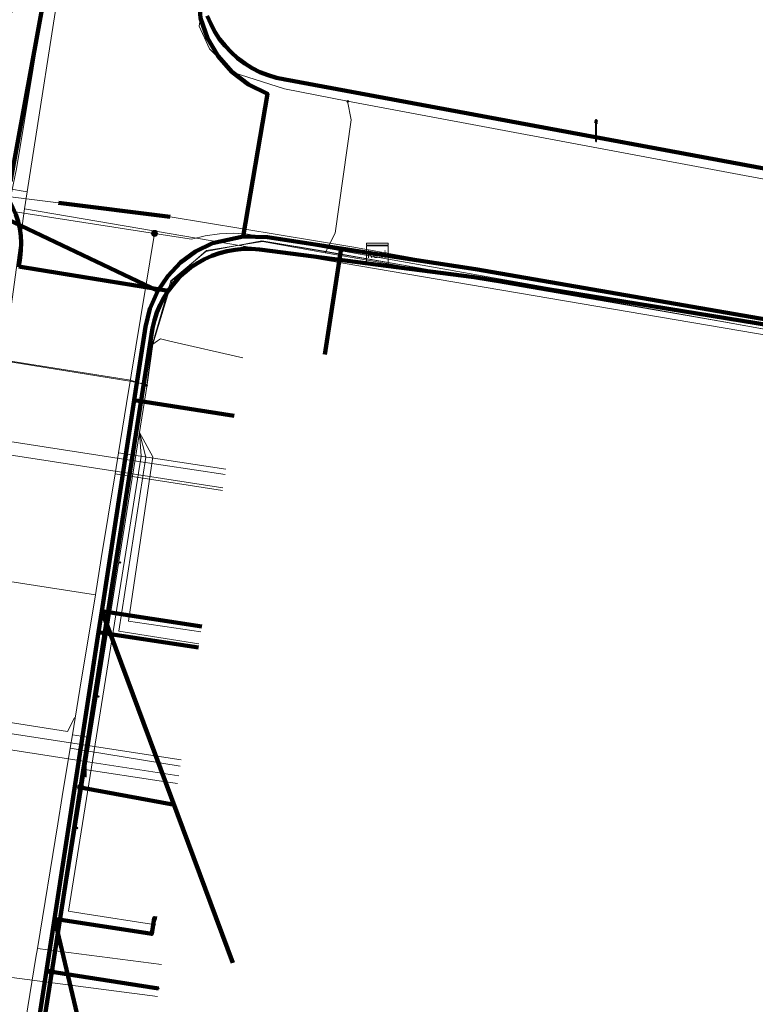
# Model space of a CAD drawing. Extents: x 152558 to 154479, y 462974 to 463683.
# Tile 134 of 256: x 153179 to 153206, y 463394 to 463431. Entities that reach past the tile are written whole.
import ezdxf
from ezdxf.enums import TextEntityAlignment as Align
from ezdxf.lldxf.tags import DXFTag

# ---------------------------------------------------------------- set-up
doc = ezdxf.new("R2010")
doc.units = 0
doc.header["$LTSCALE"] = 0.2
doc.layers.get('0').update_dxf_attribs({"linetype": 'CONTINUOUS'})
for name, color, linetype, lineweight in [('B-RO-KL-DATA_COAXIAAL_17_ZIGGO BV-G', 90, 'KL-DATA-N', 18), ('B-RO-KL-DATA_COAXIAAL_7_ZIGGO BV-G', 90, 'KL-DATA-N', 18), ('B-RO-KL-DATA_EUROFIBER NEDERLAND BV-G', 90, 'KL-DATA-N', 18), ('B-RO-KL-DATA_HULPSTUK_KPN BV-S', 90, 'CONTINUOUS', 25), ('B-RO-KL-DATA_HULPSTUK_REGGEFIBER OPERATOR BV-S', 90, 'CONTINUOUS', 25), ('B-RO-KL-DATA_HULPSTUK_ZIGGO BV-S', 90, 'CONTINUOUS', 25), ('B-RO-KL-DATA_KABELBED_KPN BV-G', 90, 'CONTINUOUS', 100), ('B-RO-KL-DATA_KABELBED_ZIGGO BV-G', 90, 'CONTINUOUS', 100), ('B-RO-KL-DATA_MANTELBUIS_PVC_KPN BV-G', 90, 'CONTINUOUS', 100), ('B-RO-KL-DATA_REGGEFIBER OPERATOR BV-G', 90, 'KL-DATA-N', 18), ('B-RO-KL-ET_LS_400 V_STEDIN NETBEHEER BV-G', 190, 'KL-LS-N', 18), ('B-RO-KL-ET_LS_GEMEENTE AMERSFOORT-S', 190, 'CONTINUOUS', 25), ('B-RO-KL-ET_LS_HULPSTUK_STEDIN NETBEHEER BV-S', 190, 'CONTINUOUS', 25), ('B-RO-KL-GAS_LD_MANTELBUIS_ASBESTCEMENT_124_STEDIN NETBEHEER BV-G', 50, 'CONTINUOUS', 100), ('B-RO-KL-GAS_LD_PE_32_0.1 BAR_STEDIN NETBEHEER BV-G', 50, 'KL-GAS-LD-N', 18), ('B-RO-KL-GAS_LD_PVC_63_0.1 BAR_STEDIN NETBEHEER BV-G', 50, 'KL-GAS-LD-N', 18), ('B-RO-KL-WATER_100_VITENS-G', 170, 'KL-WATER-N', 18)]:
    doc.layers.add(name, color=color, linetype=linetype, lineweight=lineweight)
doc.styles.add('NLCS-ISO', font='NLCS-ISO.ttf')
tags = doc.linetypes.add('KL-DATA-N', pattern='A,4,-1,[101,NLCS.SHX,S=0.5,R=0,X=0,Y=0],-1,4,-1,["D",Standard,S=1,R=0,X=-0.25,Y=-0.5],-1.5', length=12.5).pattern_tags.tags
tags[18] = DXFTag(74, 10)
tags = doc.linetypes.add('KL-GAS-LD-N', pattern='A,4,-1,[69,NLCS.SHX,S=0.5,R=0,X=0,Y=0],-1,4,-1,["L",Standard,S=1,R=0,X=0.25,Y=-0.5],-2', length=13).pattern_tags.tags
tags[18] = DXFTag(74, 10)
tags = doc.linetypes.add('KL-LS-N', pattern='A,4,-1,[103,NLCS.SHX,S=0.75,R=0,X=0,Y=0],-1,4,-1,["L",Standard,S=1,R=0,X=0,Y=-0.5],-2', length=13).pattern_tags.tags
tags[18] = DXFTag(74, 10)
doc.linetypes.add('KL-WATER-N', pattern='A,7,-0.5,[168,NLCS.SHX,S=0.75,R=0,X=0.75,Y=0],-2', length=9.5)

# ---------------------------------------------------------------- blocks, each defined once
blk = doc.blocks.new('SKL-WTB_HULP_MOF-SO')
at = {"linetype": 'ByBlock', "lineweight": 18}
h = blk.add_hatch(color=0, dxfattribs=at)
h.dxf.hatch_style = 1
h.paths.add_polyline_path([(-0.5625, 0, 1), (0.5625, 0, 1)])
at = {"color": 0, "linetype": 'ByBlock', "lineweight": 18}
blk.add_circle((0, 0), 0.5625, dxfattribs=at)
at = {"color": 0, "linetype": 'ByBlock', "lineweight": 18, "style": 'NLCS-ISO', "flags": 1}
for tag, p in [('TYPE', (1.5, 0)), ('LABEL', (1.5, -1.5)), ('OMSCHRIJVING', (1.5, -3))]:
    blk.add_attdef(tag, p, '', height=1, dxfattribs=at)
blk = doc.blocks.new('SKL-WTB_HULP_KAST-SO')
at = {"color": 0, "linetype": 'ByBlock', "lineweight": 18}
for points in [[(-2, 2), (2, 2), (2, 1.68), (-2, 1.68)], [(-2, 1.52), (2, 1.52), (2, -2), (-2, -2)]]:
    blk.add_lwpolyline(points, close=True, dxfattribs=at)
at = {"color": 0, "linetype": 'ByBlock', "lineweight": 18, "style": 'NLCS-ISO'}
blk.add_text('kast', height=1.5, dxfattribs=at).set_placement((0, 0), align=Align.MIDDLE_CENTER)
at = {"color": 0, "linetype": 'ByBlock', "lineweight": 18, "style": 'NLCS-ISO', "flags": 1}
for tag, p in [('TYPE', (2.5, 0)), ('LABEL', (2.5, -1.5)), ('OMSCHRIJVING', (2.5, -3))]:
    blk.add_attdef(tag, p, '', height=1, dxfattribs=at)
blk = doc.blocks.new('SKL-WTB_HULP_OVERIG-SO')
at = {"color": 0, "linetype": 'ByBlock', "lineweight": 18}
for points in [[(-0.14, 0.14), (0.14, -0.14)], [(0.14, 0.14), (-0.14, -0.14)]]:
    blk.add_lwpolyline(points, dxfattribs=at)
at = {"color": 0, "linetype": 'ByBlock', "lineweight": 18, "style": 'NLCS-ISO', "flags": 1}
for tag, p in [('TYPE', (1.5, 0)), ('LABEL', (1.5, -1.5)), ('OMSCHRIJVING', (1.5, -3))]:
    blk.add_attdef(tag, p, '', height=1, dxfattribs=at)
blk = doc.blocks.new('SKL-ET_LS_MAST-SO')
for p, q in [((-0.05, 2.07), (0.05, 2.07)), ((-0.05, -2), (0.05, -2))]:
    blk.add_line(p, q)
for points in [[(-0.18, 1.76), (-0.22, 1.76), (-0.22, 1.84), (-0.18, 1.84), (-0.18, 1.79)], [(-0.05, -2), (-0.05, 2.07)], [(0.05, -2), (0.05, 2.07)], [(0.18, 1.92), (0.05, 1.92)], [(0.18, 1.89), (0.05, 1.89)], [(0.18, 1.89), (0.22, 1.89), (0.22, 1.97), (0.18, 1.97), (0.18, 1.92)], [(-0.18, 1.49), (-0.22, 1.49), (-0.22, 1.57), (-0.18, 1.57), (-0.18, 1.52)], [(-0.18, 1.79), (-0.05, 1.79)], [(-0.18, 1.76), (-0.05, 1.76)], [(-0.18, 1.52), (-0.05, 1.52)], [(-0.18, 1.49), (-0.05, 1.49)], [(0.18, 1.66), (0.05, 1.66)], [(0.18, 1.63), (0.05, 1.63)], [(0.18, 1.39), (0.05, 1.39)], [(0.18, 1.36), (0.05, 1.36)], [(0.18, 1.63), (0.22, 1.63), (0.22, 1.71), (0.18, 1.71), (0.18, 1.66)], [(0.18, 1.36), (0.22, 1.36), (0.22, 1.44), (0.18, 1.44), (0.18, 1.39)]]:
    blk.add_lwpolyline(points)

msp = doc.modelspace()

# ---------------------------------------------------------------- linework, layer by layer
at = {"layer": 'B-RO-KL-DATA_COAXIAAL_17_ZIGGO BV-G', "flags": 128}
for points in [[(153089.958, 463458.019), (153096.289, 463469.247), (153096.659, 463469.017), (153100.889, 463466.387), (153104.67, 463464.036), (153109.622, 463460.958), (153113.403, 463458.607), (153118.336, 463455.54), (153119.389, 463455.086), (153132.204, 463449.962), (153130.831, 463442.892), (153130.81, 463442.686), (153130.69, 463442.07), (153130.716, 463440.956), (153131.788, 463438.936), (153132.739, 463438.679), (153132.778, 463438.652), (153133.425, 463438.357), (153134.113, 463438.181), (153141.648, 463436.951), (153142.759, 463436.769), (153145.035, 463436.397), (153157.733, 463434.324), (153172.215, 463431.979), (153176.695, 463431.253), (153177.22, 463431.213), (153177.745, 463431.267), (153178.252, 463431.413), (153178.726, 463431.645), (153179.151, 463431.957), (153179.516, 463432.338), (153179.808, 463432.778), (153179.833, 463432.836), (153185.221, 463432.285), (153185.202, 463431.968), (153185.309, 463431.195), (153185.565, 463430.457), (153185.96, 463429.782), (153186.477, 463429.198), (153187.099, 463428.725), (153187.801, 463428.382), (153186.889, 463423.137), (153186.898, 463423.053), (153187.113, 463423.077), (153187.81, 463423.032), (153190.551, 463422.611), (153191.903, 463422.403), (153195.561, 463421.841), (153209.51, 463419.425), (153213.934, 463418.659), (153216.558, 463418.204), (153224.331, 463416.858), (153227.602, 463416.292), (153234.203, 463415.148), (153235.044, 463414.924), (153235.835, 463414.558), (153236.522, 463414.08), (153236.551, 463414.06), (153237.169, 463413.446), (153237.671, 463412.734), (153237.983, 463412.071), (153238.042, 463411.945), (153238.27, 463411.104), (153238.348, 463410.235), (153238.275, 463409.367), (153237.622, 463405.593)], [(153145.035, 463436.397), (153157.733, 463434.324), (153172.215, 463431.979), (153176.695, 463431.253), (153177.22, 463431.213), (153177.745, 463431.267), (153178.252, 463431.413), (153178.726, 463431.645), (153179.151, 463431.957), (153179.516, 463432.338), (153179.808, 463432.778), (153179.833, 463432.836), (153185.221, 463432.285), (153185.202, 463431.968), (153185.309, 463431.195), (153185.565, 463430.457), (153185.96, 463429.782), (153186.477, 463429.198), (153187.099, 463428.725), (153187.801, 463428.382), (153186.889, 463423.137), (153186.898, 463423.053), (153187.113, 463423.077), (153187.81, 463423.032), (153190.551, 463422.611), (153191.903, 463422.403)]]:
    msp.add_lwpolyline(points, dxfattribs=at)
at = {"layer": 'B-RO-KL-DATA_COAXIAAL_7_ZIGGO BV-G', "flags": 128}
for points in [[(153199.056, 463480.209), (153199.566, 463483.469), (153197.293, 463483.824), (153196.598, 463483.872), (153195.904, 463483.798), (153195.234, 463483.604), (153194.608, 463483.298), (153194.045, 463482.887), (153193.561, 463482.384), (153193.173, 463481.806), (153192.89, 463481.168), (153192.819, 463480.881), (153192.723, 463480.492), (153192.055, 463476.223), (153191.202, 463470.772), (153191.078, 463469.982), (153189.51, 463459.966), (153189.386, 463459.176), (153187.848, 463449.357), (153187.663, 463448.171), (153186.141, 463438.452), (153186.002, 463437.563), (153185.248, 463432.75), (153185.221, 463432.285), (153185.202, 463431.968), (153185.309, 463431.195), (153185.565, 463430.457), (153185.96, 463429.782), (153186.477, 463429.198), (153187.099, 463428.725), (153187.801, 463428.382), (153186.889, 463423.137), (153186.898, 463423.053), (153187.113, 463423.077), (153187.81, 463423.032), (153190.551, 463422.611), (153191.903, 463422.403)], [(153191.903, 463422.403), (153190.551, 463422.611), (153187.81, 463423.032), (153187.113, 463423.077), (153186.898, 463423.053), (153186.889, 463423.137), (153187.801, 463428.382), (153187.099, 463428.725), (153186.477, 463429.198), (153185.96, 463429.782), (153185.565, 463430.457), (153185.309, 463431.195), (153185.202, 463431.968), (153185.221, 463432.285), (153185.248, 463432.75), (153186.002, 463437.563), (153186.141, 463438.452), (153187.663, 463448.171), (153187.848, 463449.357), (153189.386, 463459.176), (153189.51, 463459.966), (153191.078, 463469.982), (153191.202, 463470.772), (153194.956, 463470.184)], [(153191.903, 463422.403), (153190.551, 463422.611), (153187.81, 463423.032), (153187.113, 463423.077), (153186.898, 463423.053), (153186.889, 463423.137), (153187.801, 463428.382), (153187.099, 463428.725), (153186.477, 463429.198), (153185.96, 463429.782), (153185.565, 463430.457), (153185.309, 463431.195), (153185.202, 463431.968), (153185.221, 463432.285), (153185.248, 463432.75), (153186.002, 463437.563), (153186.141, 463438.452), (153187.663, 463448.171), (153187.848, 463449.357), (153189.386, 463459.176), (153189.51, 463459.966), (153191.078, 463469.982), (153194.832, 463469.394)], [(153191.903, 463422.403), (153190.551, 463422.611), (153187.81, 463423.032), (153187.113, 463423.077), (153186.898, 463423.053), (153186.889, 463423.137), (153187.801, 463428.382), (153187.099, 463428.725), (153186.477, 463429.198), (153185.96, 463429.782), (153185.565, 463430.457), (153185.309, 463431.195), (153185.202, 463431.968), (153185.221, 463432.285), (153179.833, 463432.836), (153180.019, 463433.261), (153180.141, 463433.775), (153180.957, 463439.302), (153181.059, 463439.995), (153181.932, 463445.91), (153182.761, 463451.529), (153184.083, 463460.489), (153180.719, 463460.985)], [(153191.903, 463422.403), (153190.551, 463422.611), (153187.81, 463423.032), (153187.113, 463423.077), (153186.898, 463423.053), (153186.889, 463423.137), (153187.801, 463428.382), (153187.099, 463428.725), (153186.477, 463429.198), (153185.96, 463429.782), (153185.565, 463430.457), (153185.309, 463431.195), (153185.202, 463431.968), (153185.221, 463432.285), (153185.248, 463432.75), (153186.002, 463437.563), (153186.141, 463438.452), (153187.663, 463448.171), (153187.848, 463449.357), (153189.386, 463459.176), (153189.51, 463459.966), (153193.268, 463459.377)], [(153191.903, 463422.403), (153190.551, 463422.611), (153187.81, 463423.032), (153187.113, 463423.077), (153186.898, 463423.053), (153186.889, 463423.137), (153187.801, 463428.382), (153187.099, 463428.725), (153186.477, 463429.198), (153185.96, 463429.782), (153185.565, 463430.457), (153185.309, 463431.195), (153185.202, 463431.968), (153185.221, 463432.285), (153185.248, 463432.75), (153186.002, 463437.563), (153186.141, 463438.452), (153187.663, 463448.171), (153187.848, 463449.357), (153189.386, 463459.176), (153193.14, 463458.588)], [(153191.903, 463422.403), (153190.551, 463422.611), (153187.81, 463423.032), (153187.113, 463423.077), (153186.898, 463423.053), (153186.889, 463423.137), (153187.801, 463428.382), (153187.099, 463428.725), (153186.477, 463429.198), (153185.96, 463429.782), (153185.565, 463430.457), (153185.309, 463431.195), (153185.202, 463431.968), (153185.221, 463432.285), (153179.833, 463432.836), (153180.019, 463433.261), (153180.141, 463433.775), (153180.957, 463439.302), (153181.059, 463439.995), (153181.932, 463445.91), (153182.761, 463451.529), (153179.397, 463452.025)], [(153191.903, 463422.403), (153190.551, 463422.611), (153187.81, 463423.032), (153187.113, 463423.077), (153186.898, 463423.053), (153186.889, 463423.137), (153187.801, 463428.382), (153187.099, 463428.725), (153186.477, 463429.198), (153185.96, 463429.782), (153185.565, 463430.457), (153185.309, 463431.195), (153185.202, 463431.968), (153185.221, 463432.285), (153185.248, 463432.75), (153186.002, 463437.563), (153186.141, 463438.452), (153187.663, 463448.171), (153187.848, 463449.357), (153191.607, 463448.768)], [(153191.903, 463422.403), (153190.551, 463422.611), (153187.81, 463423.032), (153187.113, 463423.077), (153186.898, 463423.053), (153186.889, 463423.137), (153187.801, 463428.382), (153187.099, 463428.725), (153186.477, 463429.198), (153185.96, 463429.782), (153185.565, 463430.457), (153185.309, 463431.195), (153185.202, 463431.968), (153185.221, 463432.285), (153185.248, 463432.75), (153186.002, 463437.563), (153186.141, 463438.452), (153187.663, 463448.171), (153191.421, 463447.582)], [(153191.903, 463422.403), (153190.551, 463422.611), (153187.81, 463423.032), (153187.113, 463423.077), (153186.898, 463423.053), (153186.889, 463423.137), (153187.801, 463428.382), (153187.099, 463428.725), (153186.477, 463429.198), (153185.96, 463429.782), (153185.565, 463430.457), (153185.309, 463431.195), (153185.202, 463431.968), (153185.221, 463432.285), (153179.833, 463432.836), (153180.019, 463433.261), (153180.141, 463433.775), (153180.957, 463439.302), (153181.059, 463439.995), (153181.932, 463445.91), (153178.568, 463446.406)], [(153191.903, 463422.403), (153190.551, 463422.611), (153187.81, 463423.032), (153187.113, 463423.077), (153186.898, 463423.053), (153186.889, 463423.137), (153187.801, 463428.382), (153187.099, 463428.725), (153186.477, 463429.198), (153185.96, 463429.782), (153185.565, 463430.457), (153185.309, 463431.195), (153185.202, 463431.968), (153185.221, 463432.285), (153179.833, 463432.836), (153180.019, 463433.261), (153180.141, 463433.775), (153180.957, 463439.302), (153181.059, 463439.995), (153181.932, 463445.91), (153178.568, 463446.406)], [(153158.374, 463382.175), (153121.109, 463388.786), (153122.3, 463394.74), (153123.3, 463399.74), (153124.094, 463403.712), (153124.26, 463404.547), (153127.245, 463419.547), (153129.345, 463430.124), (153129.464, 463430.724), (153130.905, 463433.533), (153131.461, 463436.699), (153131.723, 463438.189), (153131.788, 463438.936), (153132.739, 463438.679), (153132.778, 463438.652), (153133.425, 463438.357), (153134.113, 463438.181), (153141.648, 463436.951), (153142.759, 463436.769), (153145.035, 463436.397), (153157.733, 463434.324), (153172.215, 463431.979), (153176.695, 463431.253), (153177.22, 463431.213), (153177.745, 463431.267), (153178.252, 463431.413), (153178.726, 463431.645), (153179.151, 463431.957), (153179.516, 463432.338), (153179.808, 463432.778), (153179.833, 463432.836), (153185.221, 463432.285), (153185.202, 463431.968), (153185.309, 463431.195), (153185.565, 463430.457), (153185.96, 463429.782), (153186.477, 463429.198), (153187.099, 463428.725), (153187.801, 463428.382), (153186.889, 463423.137), (153186.898, 463423.053), (153187.113, 463423.077), (153187.81, 463423.032), (153190.551, 463422.611), (153191.903, 463422.403)], [(153191.903, 463422.403), (153190.551, 463422.611), (153187.81, 463423.032), (153187.113, 463423.077), (153186.898, 463423.053), (153186.889, 463423.137), (153187.801, 463428.382), (153187.099, 463428.725), (153186.477, 463429.198), (153185.96, 463429.782), (153185.565, 463430.457), (153185.309, 463431.195), (153185.202, 463431.968), (153185.221, 463432.285), (153185.248, 463432.75), (153186.002, 463437.563), (153186.141, 463438.452), (153189.895, 463437.864)], [(153191.903, 463422.403), (153190.551, 463422.611), (153187.81, 463423.032), (153187.113, 463423.077), (153186.898, 463423.053), (153186.889, 463423.137), (153187.801, 463428.382), (153187.099, 463428.725), (153186.477, 463429.198), (153185.96, 463429.782), (153185.565, 463430.457), (153185.309, 463431.195), (153185.202, 463431.968), (153185.221, 463432.285), (153185.248, 463432.75), (153186.002, 463437.563), (153189.76, 463436.974)], [(153191.903, 463422.403), (153190.551, 463422.611), (153187.81, 463423.032), (153187.113, 463423.077), (153186.898, 463423.053), (153186.889, 463423.137), (153187.801, 463428.382), (153187.099, 463428.725), (153186.477, 463429.198), (153185.96, 463429.782), (153185.565, 463430.457), (153185.309, 463431.195), (153185.202, 463431.968), (153185.221, 463432.285), (153179.833, 463432.836), (153179.808, 463432.778), (153179.516, 463432.338), (153179.151, 463431.957), (153178.726, 463431.645), (153178.252, 463431.413), (153177.745, 463431.267), (153177.22, 463431.213), (153176.695, 463431.253), (153172.215, 463431.979), (153172.719, 463435.088)], [(153191.903, 463422.403), (153190.551, 463422.611), (153187.81, 463423.032), (153187.113, 463423.077), (153186.898, 463423.053), (153186.889, 463423.137), (153187.801, 463428.382), (153187.099, 463428.725), (153186.477, 463429.198), (153185.96, 463429.782), (153185.565, 463430.457), (153185.309, 463431.195), (153185.202, 463431.968), (153185.221, 463432.285), (153179.833, 463432.836), (153179.808, 463432.778), (153179.516, 463432.338), (153179.151, 463431.957), (153178.726, 463431.645), (153178.252, 463431.413), (153177.745, 463431.267), (153177.22, 463431.213), (153176.695, 463431.253), (153172.215, 463431.979), (153172.719, 463435.088)], [(153191.903, 463422.403), (153190.551, 463422.611), (153187.81, 463423.032), (153187.113, 463423.077), (153186.898, 463423.053), (153186.42, 463423), (153185.751, 463422.805), (153185.125, 463422.496), (153184.563, 463422.084), (153184.081, 463421.58), (153183.713, 463421.028), (153178.086, 463423.698), (153177.353, 463418.988), (153176.677, 463414.646), (153175.449, 463406.746), (153175.034, 463404.078), (153174.174, 463398.551), (153172.685, 463388.977), (153169.518, 463389.47)], [(153191.903, 463422.403), (153190.551, 463422.611), (153187.81, 463423.032), (153187.113, 463423.077), (153186.898, 463423.053), (153186.42, 463423), (153185.751, 463422.805), (153185.125, 463422.496), (153184.563, 463422.084), (153184.081, 463421.58), (153183.713, 463421.028), (153178.086, 463423.698), (153177.353, 463418.988), (153176.677, 463414.646), (153175.449, 463406.746), (153175.034, 463404.078), (153174.174, 463398.551), (153171.012, 463399.043)], [(153191.903, 463422.403), (153190.551, 463422.611), (153187.81, 463423.032), (153187.113, 463423.077), (153186.898, 463423.053), (153186.42, 463423), (153185.751, 463422.805), (153185.125, 463422.496), (153184.563, 463422.084), (153184.081, 463421.58), (153183.713, 463421.028), (153178.086, 463423.698), (153177.353, 463418.988), (153176.677, 463414.646), (153175.449, 463406.746), (153175.034, 463404.078), (153171.867, 463404.571)], [(153191.903, 463422.403), (153190.551, 463422.611), (153187.81, 463423.032), (153187.113, 463423.077), (153186.898, 463423.053), (153186.42, 463423), (153185.751, 463422.805), (153185.125, 463422.496), (153184.563, 463422.084), (153184.081, 463421.58), (153183.713, 463421.028), (153178.086, 463423.698), (153177.353, 463418.988), (153176.677, 463414.646), (153175.449, 463406.746), (153172.282, 463407.239)], [(153191.903, 463422.403), (153190.551, 463422.611), (153187.81, 463423.032), (153187.113, 463423.077), (153186.898, 463423.053), (153186.42, 463423), (153185.751, 463422.805), (153185.125, 463422.496), (153184.563, 463422.084), (153184.081, 463421.58), (153183.713, 463421.028), (153178.086, 463423.698), (153177.353, 463418.988), (153176.677, 463414.646), (153173.515, 463415.138)], [(153191.903, 463422.403), (153190.551, 463422.611), (153187.81, 463423.032), (153187.113, 463423.077), (153186.898, 463423.053), (153186.42, 463423), (153185.751, 463422.805), (153185.125, 463422.496), (153184.563, 463422.084), (153184.081, 463421.58), (153183.713, 463421.028), (153178.086, 463423.698), (153177.353, 463418.988), (153174.591, 463419.418)], [(153191.903, 463422.403), (153190.551, 463422.611), (153187.81, 463423.032), (153187.113, 463423.077), (153186.898, 463423.053), (153186.42, 463423), (153185.751, 463422.805), (153185.125, 463422.496), (153184.563, 463422.084), (153184.081, 463421.58), (153183.713, 463421.028), (153183.694, 463421), (153183.413, 463420.362), (153183.248, 463419.685), (153182.828, 463416.948), (153181.621, 463409.091), (153181.5, 463408.3), (153179.858, 463397.606), (153179.178, 463393.18), (153179.072, 463392.488), (153177.813, 463384.294), (153177.802, 463384.221), (153172.079, 463385.084), (153168.915, 463385.561)], [(153191.903, 463422.403), (153190.551, 463422.611), (153187.81, 463423.032), (153187.113, 463423.077), (153186.898, 463423.053), (153186.42, 463423), (153185.751, 463422.805), (153185.125, 463422.496), (153184.563, 463422.084), (153184.081, 463421.58), (153183.713, 463421.028), (153183.694, 463421), (153183.413, 463420.362), (153183.248, 463419.685), (153182.828, 463416.948), (153181.621, 463409.091), (153181.5, 463408.3), (153179.858, 463397.606), (153179.178, 463393.18), (153179.072, 463392.488), (153177.813, 463384.294), (153177.802, 463384.221), (153177.783, 463384.095), (153181.822, 463383.431)], [(153191.903, 463422.403), (153190.551, 463422.611), (153187.81, 463423.032), (153187.113, 463423.077), (153186.898, 463423.053), (153186.42, 463423), (153185.751, 463422.805), (153185.125, 463422.496), (153184.563, 463422.084), (153184.081, 463421.58), (153183.713, 463421.028), (153183.694, 463421), (153183.413, 463420.362), (153183.248, 463419.685), (153182.828, 463416.948), (153181.621, 463409.091), (153181.5, 463408.3), (153179.858, 463397.606), (153179.178, 463393.18), (153179.072, 463392.488), (153177.813, 463384.294), (153177.802, 463384.221), (153177.783, 463384.095), (153181.822, 463383.431)], [(153191.903, 463422.403), (153190.551, 463422.611), (153187.81, 463423.032), (153187.113, 463423.077), (153186.898, 463423.053), (153186.42, 463423), (153185.751, 463422.805), (153185.125, 463422.496), (153184.563, 463422.084), (153184.081, 463421.58), (153183.713, 463421.028), (153183.694, 463421), (153183.413, 463420.362), (153183.248, 463419.685), (153182.828, 463416.948), (153181.621, 463409.091), (153181.5, 463408.3), (153179.858, 463397.606), (153180.982, 463392.883), (153181.158, 463392.146), (153182.441, 463386.754)], [(153191.903, 463422.403), (153190.551, 463422.611), (153187.81, 463423.032), (153187.113, 463423.077), (153186.898, 463423.053), (153186.42, 463423), (153185.751, 463422.805), (153185.125, 463422.496), (153184.563, 463422.084), (153184.081, 463421.58), (153183.713, 463421.028), (153183.694, 463421), (153183.413, 463420.362), (153183.248, 463419.685), (153182.828, 463416.948), (153181.621, 463409.091), (153181.5, 463408.3), (153179.858, 463397.606), (153180.982, 463392.883), (153181.158, 463392.146), (153182.501, 463391.925)], [(153183.68, 463397.627), (153183.58, 463397.642), (153183.489, 463397.048), (153179.858, 463397.606), (153181.5, 463408.3), (153181.621, 463409.091), (153182.828, 463416.948), (153183.248, 463419.685), (153183.413, 463420.362), (153183.694, 463421), (153183.713, 463421.028), (153184.081, 463421.58), (153184.563, 463422.084), (153185.125, 463422.496), (153185.751, 463422.805), (153186.42, 463423), (153186.898, 463423.053), (153187.113, 463423.077), (153187.81, 463423.032), (153190.551, 463422.611), (153191.903, 463422.403)], [(153191.903, 463422.403), (153190.551, 463422.611), (153187.81, 463423.032), (153187.113, 463423.077), (153186.898, 463423.053), (153186.42, 463423), (153185.751, 463422.805), (153185.125, 463422.496), (153184.563, 463422.084), (153184.081, 463421.58), (153183.713, 463421.028), (153183.694, 463421), (153183.413, 463420.362), (153183.248, 463419.685), (153182.828, 463416.948), (153181.621, 463409.091), (153181.942, 463408.232), (153186.517, 463395.973)], [(153191.903, 463422.403), (153190.551, 463422.611), (153187.81, 463423.032), (153187.113, 463423.077), (153186.898, 463423.053), (153186.42, 463423), (153185.751, 463422.805), (153185.125, 463422.496), (153184.563, 463422.084), (153184.081, 463421.58), (153183.713, 463421.028), (153183.694, 463421), (153183.413, 463420.362), (153183.248, 463419.685), (153182.828, 463416.948), (153181.621, 463409.091), (153181.942, 463408.232), (153185.231, 463407.727)], [(153191.903, 463422.403), (153190.551, 463422.611), (153187.81, 463423.032), (153187.113, 463423.077), (153186.898, 463423.053), (153186.42, 463423), (153185.751, 463422.805), (153185.125, 463422.496), (153184.563, 463422.084), (153184.081, 463421.58), (153183.713, 463421.028), (153183.694, 463421), (153183.413, 463420.362), (153183.248, 463419.685), (153182.828, 463416.948), (153181.621, 463409.091), (153185.357, 463408.517)], [(153191.903, 463422.403), (153190.551, 463422.611), (153187.81, 463423.032), (153187.113, 463423.077), (153186.898, 463423.053), (153186.42, 463423), (153185.751, 463422.805), (153185.125, 463422.496), (153184.563, 463422.084), (153184.081, 463421.58), (153183.713, 463421.028), (153183.694, 463421), (153183.413, 463420.362), (153183.248, 463419.685), (153182.828, 463416.948), (153186.559, 463416.375)]]:
    msp.add_lwpolyline(points, dxfattribs=at)
at = {"layer": 'B-RO-KL-DATA_EUROFIBER NEDERLAND BV-G', "flags": 128}
for points in [[(153121.5, 463384.9), (153120.6, 463386.5), (153123.3, 463399.8), (153129.3, 463429.9), (153130.1, 463431.2), (153131, 463431.7), (153133.1, 463432.5), (153135.4, 463432.2), (153155.7, 463428.9), (153175.9, 463425.6), (153177.3, 463424.9), (153178, 463423.9), (153178.2, 463422.1), (153177.7, 463418.5), (153178.3, 463418.4), (153182.7, 463417.7), (153183.3, 463417.5), (153183.5, 463419), (153184.2, 463421.4), (153185.5, 463422.5), (153187.6, 463422.9), (153192.8, 463422), (153197.8, 463421.1), (153204.7, 463419.9), (153226.2, 463416), (153236.1, 463414.1), (153237.6, 463412.5), (153238.2, 463410.6), (153238.2, 463409.9), (153238.1, 463408.2), (153238.2, 463407.9), (153238.9, 463407.8), (153243.4, 463406.9), (153243.9, 463406.9), (153244.2, 463408.4), (153245.3, 463410.7), (153248.2, 463412.3), (153249.7, 463412.2), (153268.1, 463409), (153284.8, 463406.1), (153295.5, 463404.3), (153297.5, 463402.9), (153299.2, 463402.5), (153304.9, 463401.2), (153305.2, 463401.2), (153307.1, 463400.8), (153310.9, 463400.6), (153333.1, 463396.6), (153341.8, 463395.1), (153343.9, 463394.2), (153344.3, 463393.8), (153346.4, 463391.9), (153346.5, 463391.6), (153349.1, 463391.3), (153354.7, 463390.6), (153357.3, 463390.9), (153359.8, 463391.2), (153362.3, 463391.5), (153367.5, 463390.5), (153368.5, 463390.7), (153368.7, 463392.2), (153370.7, 463404.7), (153372.4, 463415.4), (153372.9, 463418.7), (153373.1, 463419.6), (153374.2, 463420), (153375.2, 463420.4), (153397.3, 463416.9), (153413.7, 463413.9), (153413.8, 463413.2), (153413.4, 463410.6), (153413.5, 463409.8), (153415.2, 463409.4), (153420.9, 463408.3), (153422.9, 463407.9), (153424.9, 463407.4), (153425.2, 463408), (153426.4, 463412), (153427.3, 463412.7), (153427.9, 463413.6), (153428.6, 463418.2), (153428.6, 463418.5), (153459.6, 463411.9), (153464.6, 463411), (153467, 463411.5), (153467.5, 463411.4), (153468.3, 463410.8)], [(153121.5, 463384.9), (153120.6, 463386.5), (153123.3, 463399.8), (153129.3, 463429.9), (153130.1, 463431.2), (153131, 463431.7), (153133.1, 463432.5), (153135.4, 463432.2), (153155.7, 463428.9), (153175.9, 463425.6), (153177.3, 463424.9), (153178, 463423.9), (153178.2, 463422.1), (153177.7, 463418.5), (153178.3, 463418.4), (153182.7, 463417.7), (153183.3, 463417.5), (153183.5, 463419), (153184.2, 463421.4), (153185.5, 463422.5), (153187.6, 463422.9), (153192.8, 463422), (153197.8, 463421.1), (153204.7, 463419.9), (153226.2, 463416), (153236.1, 463414.1), (153237.6, 463412.5), (153238.2, 463410.6), (153238.2, 463409.9), (153238.1, 463408.2), (153238.2, 463407.9), (153238.9, 463407.8), (153243.4, 463406.9), (153243.9, 463406.9), (153244.2, 463408.4), (153245.3, 463410.7), (153248.2, 463412.3), (153249.7, 463412.2), (153268.1, 463409), (153284.8, 463406.1), (153295.5, 463404.3), (153297.5, 463402.9), (153299.2, 463402.5), (153304.9, 463401.2), (153305.2, 463401.2), (153307.1, 463400.8), (153310.9, 463400.6), (153333.1, 463396.6), (153341.8, 463395.1), (153343.9, 463394.2), (153344.3, 463393.8), (153346.4, 463391.9), (153346.5, 463391.6), (153349.1, 463391.3), (153354.7, 463390.6), (153357.3, 463390.9), (153359.8, 463391.2), (153362.3, 463391.5), (153367.5, 463390.5), (153368.5, 463390.7), (153368.7, 463392.2), (153370.7, 463404.7), (153372.4, 463415.4), (153372.9, 463418.7), (153373.1, 463419.6), (153374.2, 463420), (153375.2, 463420.4), (153397.3, 463416.9), (153413.7, 463413.9), (153413.8, 463413.2), (153413.4, 463410.6), (153413.5, 463409.8), (153415.2, 463409.4), (153420.9, 463408.3), (153422.9, 463407.9), (153424.9, 463407.4), (153425.2, 463408), (153426.4, 463412), (153427.3, 463412.7), (153427.9, 463413.6), (153428.6, 463418.2), (153428.6, 463418.5), (153454.5, 463412.9), (153454.6, 463412.9), (153464.6, 463411), (153467, 463411.5), (153467.5, 463411.4), (153468.28, 463410.709)]]:
    msp.add_lwpolyline(points, dxfattribs=at)
at = {"layer": 'B-RO-KL-DATA_KABELBED_KPN BV-G', "flags": 128}
for points in [[(153185.558, 463431.284), (153185.687, 463430.983), (153185.842, 463430.695), (153186.021, 463430.421), (153186.224, 463430.164), (153186.448, 463429.925), (153186.692, 463429.707), (153186.955, 463429.511), (153187.233, 463429.338), (153187.525, 463429.19), (153187.829, 463429.069), (153188.143, 463428.974), (153188.463, 463428.907), (153208.813, 463425.129)], [(153143.552, 463431.031), (153175.995, 463425.842), (153176.261, 463425.787), (153176.521, 463425.71), (153176.774, 463425.61), (153177.017, 463425.488), (153177.248, 463425.346), (153177.466, 463425.184), (153177.669, 463425.003), (153177.856, 463424.806), (153178.025, 463424.593), (153178.174, 463424.366), (153178.304, 463424.128), (153178.411, 463423.878), (153178.497, 463423.62), (153178.56, 463423.356), (153178.6, 463423.087), (153178.616, 463422.816), (153178.608, 463422.545), (153178.577, 463422.275), (153178.522, 463421.932), (153178.522, 463421.931)], [(153184.098, 463421.031), (153184.28, 463421.272), (153184.482, 463421.498), (153184.701, 463421.706), (153184.937, 463421.895), (153185.189, 463422.063), (153185.453, 463422.21), (153185.729, 463422.335), (153186.014, 463422.436), (153186.306, 463422.512), (153186.604, 463422.565), (153186.905, 463422.592), (153187.207, 463422.594), (153187.509, 463422.571), (153195.515, 463421.544), (153231.553, 463415.676)], [(153178.522, 463421.932), (153178.522, 463421.932), (153180.875, 463421.552), (153184.098, 463421.031)], [(153183.342, 463421.153), (153178.59, 463421.92)], [(153178.802, 463389.55), (153179.756, 463395.64), (153180.834, 463402.515), (153183.519, 463419.642), (153183.587, 463419.937), (153183.68, 463420.226), (153183.797, 463420.505), (153183.936, 463420.774), (153184.098, 463421.031)], [(153180.834, 463402.515), (153184.33, 463401.862)], [(153179.756, 463395.64), (153183.736, 463395.012)]]:
    msp.add_lwpolyline(points, dxfattribs=at)
at = {"layer": 'B-RO-KL-DATA_KABELBED_ZIGGO BV-G', "flags": 128}
for points in [[(153186.898, 463423.053), (153187.801, 463428.382), (153187.099, 463428.725), (153186.477, 463429.198), (153185.96, 463429.782), (153185.565, 463430.457), (153185.309, 463431.195), (153185.221, 463432.285)], [(153177.353, 463418.988), (153178.086, 463423.698), (153183.713, 463421.028)], [(153183.713, 463421.028), (153184.081, 463421.58), (153184.563, 463422.084), (153185.125, 463422.496), (153185.751, 463422.805), (153186.898, 463423.053)], [(153186.898, 463423.053), (153187.81, 463423.032), (153190.551, 463422.611)], [(153189.943, 463418.652), (153190.551, 463422.611)], [(153190.551, 463422.611), (153191.903, 463422.403)], [(153191.903, 463422.403), (153195.561, 463421.841), (153213.934, 463418.659)], [(153182.828, 463416.948), (153183.248, 463419.685), (153183.413, 463420.362), (153183.713, 463421.028)], [(153181.621, 463409.091), (153182.828, 463416.948)], [(153182.828, 463416.948), (153186.559, 463416.375)], [(153181.5, 463408.3), (153181.621, 463409.091)], [(153181.621, 463409.091), (153181.942, 463408.232)], [(153185.357, 463408.517), (153181.621, 463409.091)], [(153179.858, 463397.606), (153181.5, 463408.3)], [(153181.942, 463408.232), (153181.5, 463408.3)], [(153181.942, 463408.232), (153186.517, 463395.973)], [(153185.231, 463407.727), (153181.942, 463408.232)], [(153179.178, 463393.18), (153179.858, 463397.606)], [(153183.68, 463397.627), (153183.58, 463397.642), (153183.489, 463397.048), (153179.858, 463397.606)], [(153179.858, 463397.606), (153180.982, 463392.883)]]:
    msp.add_lwpolyline(points, dxfattribs=at)
at = {"layer": 'B-RO-KL-DATA_MANTELBUIS_PVC_KPN BV-G', "flags": 128}
msp.add_lwpolyline([(153183.342, 463421.153), (153178.59, 463421.92)], dxfattribs=at)
at = {"layer": 'B-RO-KL-DATA_REGGEFIBER OPERATOR BV-G', "flags": 128}
for points in [[(153164.878, 463344.106), (153165.577, 463345.817), (153170.833, 463378.027), (153171.085, 463378.977), (153172.12, 463386.185), (153173.121, 463392.748), (153173.901, 463397.768), (153175.211, 463405.32), (153176.111, 463410.99), (153176.163, 463411.245), (153176.215, 463411.5), (153176.606, 463414.294), (153177.893, 463422.952), (153178.446, 463425.585), (153179.378, 463431.213), (153180.297, 463437.312), (153180.64, 463437.513), (153181.472, 463443.004), (153182.503, 463449.537), (153183.298, 463454.291), (153184.116, 463459.424), (153184.571, 463462.171), (153185.724, 463469.494), (153187.07, 463478.095), (153188.029, 463483.863), (153189.21, 463491.266), (153189.886, 463495.767), (153190.237, 463498.08), (153190.96, 463502.603), (153191.39, 463502.501)], [(153189.954, 463422.453), (153190.331, 463423.176), (153190.924, 463427.403), (153190.785, 463428.106), (153188.439, 463428.566), (153186.521, 463429.176), (153185.644, 463430.055), (153185.258, 463430.899), (153185.991, 463435.69), (153193.115, 463480.78), (153193.739, 463482.146), (153195.641, 463483.647), (153197.532, 463483.932), (153218.875, 463480.179), (153238.92, 463476.704), (153260.481, 463472.832), (153273.101, 463470.686), (153273.856, 463470.366), (153273.963, 463469.922), (153272.959, 463465.3), (153272.953, 463465.069), (153272.995, 463464.78), (153273.167, 463464.552), (153273.373, 463464.455), (153285.8, 463462.217), (153297.99, 463459.995), (153305.294, 463458.9), (153317.992, 463456.426)], [(153131, 463431.7), (153133.1, 463432.5), (153135.4, 463432.2), (153155.7, 463428.9), (153175.9, 463425.6), (153177.3, 463424.9), (153178, 463423.9), (153178.2, 463422.1), (153177.7, 463418.5), (153178.3, 463418.4), (153182.7, 463417.7), (153183.3, 463417.5), (153183.5, 463419), (153184.2, 463421.4), (153185.5, 463422.5), (153187.6, 463422.9), (153190, 463422.5), (153204.7, 463419.9), (153226.2, 463416), (153236.1, 463414.2), (153237.6, 463412.5), (153238.2, 463410.6), (153238.2, 463409.9), (153238.1, 463408.2), (153238.2, 463407.9), (153243.5, 463407), (153243.9, 463406.9), (153244.2, 463408.4), (153245.3, 463410.7), (153248.2, 463412.3), (153249.7, 463412.2), (153268.1, 463409), (153292.7, 463404.7), (153294.7, 463403.4), (153296.2, 463403.2), (153296.4, 463403.1), (153297.5, 463402.9), (153298.4, 463402.6), (153299.2, 463402.5), (153304.9, 463401.2), (153305.2, 463401.2), (153307.1, 463400.8), (153310.9, 463400.6), (153333.1, 463396.6), (153341.8, 463395.1), (153343.9, 463394.2), (153346.4, 463391.9), (153346.5, 463391.6), (153354.7, 463390.6), (153357.3, 463390.9), (153359.8, 463391.2), (153362.3, 463391.5), (153367.5, 463390.5), (153368.5, 463390.7), (153370.7, 463404.7), (153371.2, 463408.1), (153372.4, 463415.4), (153372.9, 463418.7), (153373.1, 463419.6), (153374.2, 463420), (153375.2, 463420.4), (153397.3, 463416.9), (153413.7, 463413.9), (153413.8, 463413.2), (153413.4, 463410.6), (153413.5, 463409.8), (153415.2, 463409.4), (153420.9, 463408.3), (153424.9, 463407.4), (153425.2, 463408), (153426.4, 463412), (153427.3, 463412.7), (153427.9, 463413.5), (153428.6, 463418.2), (153428.6, 463418.5), (153437.4, 463416.7), (153440.9, 463415.8), (153454.5, 463412.9), (153457.3, 463412.3), (153462.1, 463411.4), (153464.6, 463411), (153465.5, 463411.3), (153467, 463411.5), (153467.5, 463411.4), (153474.1, 463405.3), (153477.2, 463402), (153482.8, 463396.5), (153483.4, 463396.1), (153484.5, 463395.7), (153485.1, 463395.1), (153485.4, 463394.6), (153489.3, 463383.7), (153490.1, 463382.6), (153492.1, 463377.5), (153495, 463368.8), (153496.7, 463364.6), (153498.3, 463360.6), (153498.9, 463358.9), (153501, 463356.3), (153505.1, 463353.7), (153510.5, 463352.7), (153530.4, 463349.1), (153532.5, 463348.3), (153547.9, 463345.7), (153551.9, 463346.5), (153555.7, 463348.2), (153557.3, 463348.2), (153558.5, 463347.8), (153561.7, 463345), (153561.8, 463344.9), (153568.5, 463352.7), (153576.9, 463362.5), (153578.8, 463365), (153584.8, 463371.9), (153585.8, 463373.1), (153593.1, 463375.7), (153602.2, 463379), (153603.8, 463379.4), (153605.2, 463379.4), (153609.1, 463378.7), (153626, 463375.8), (153642.2, 463372.7), (153655.9, 463370.3), (153658, 463369.7), (153659.2, 463368.7), (153659.9, 463368.7), (153667.9, 463367.3), (153669, 463367.1), (153668.8, 463368.3), (153670, 463374.4), (153671.1, 463375.4), (153672.1, 463376.5), (153672.7, 463379.1), (153676.2, 463398.8), (153678.8, 463402.6), (153679.5, 463403.8), (153680.4, 463405.6), (153682.6, 463410.3), (153684.2, 463415.8), (153686.1, 463425.6), (153687.2, 463431.7), (153688.2, 463439.2), (153691.7, 463458.3), (153692.5, 463459.2), (153694.5, 463469.3), (153695, 463472.5), (153695.6, 463473), (153696.8, 463473.3), (153714.4, 463468.6), (153734.1, 463463.4), (153764.6, 463455.2), (153795.3, 463447.1), (153824.6, 463439.2), (153850.3, 463432.5), (153853.5, 463431.6), (153854.6, 463431.1), (153855.6, 463430.2), (153856.9, 463429.6), (153858.6, 463429.2), (153862.3, 463428.3), (153862.8, 463428.3), (153863.4, 463428.4), (153864.6, 463428.2), (153865.4, 463427.8), (153867.6, 463427.3), (153869.5, 463426.7), (153870.3, 463426.8), (153872.6, 463426.9), (153881.5, 463424.5), (153892.7, 463421.2), (153908.9, 463416.3), (153914.4, 463414.6), (153916.7, 463413.8), (153917.9, 463413.7), (153924.7, 463411.6), (153925.7, 463411.2), (153926.3, 463411), (153927, 463410.3), (153937.8, 463407.2), (153962.3, 463400.1), (153977.3, 463395.5), (153980.3, 463394.8), (153982.6, 463394.8), (153989.8, 463392.6), (153994, 463391.5), (154002.9, 463388.7), (154017.2, 463384.4), (154041, 463377.3), (154061, 463371.2), (154063.8, 463370.2), (154064.9, 463369.4), (154077.4, 463364.9), (154078.3, 463363.6), (154083.9, 463361.2), (154085.3, 463360), (154131.3, 463340.4), (154133.3, 463339.8), (154135, 463340.5), (154137.2, 463340.5), (154195.5, 463339), (154196.5, 463338.8), (154202.6, 463324.3), (154205.1, 463318.8), (154207.8, 463315.1), (154212, 463310.1), (154214, 463307.9), (154215.9, 463305.7), (154217.9, 463303.5), (154219.9, 463301.3), (154238, 463280.1), (154240.1, 463278.2), (154243.9, 463273.8), (154244.6, 463273), (154246.2, 463273.4), (154246.4, 463273.4), (154248.2, 463272.9), (154250.1, 463272.8), (154252.7, 463273.5), (154258.4, 463276.1), (154262.2, 463278.2), (154278.3, 463284.9), (154306.7, 463297.1), (154330.5, 463306.7), (154333.4, 463304.3), (154337.9, 463299.7), (154338.9, 463298.8), (154341.6, 463297.8), (154344.4, 463297.1), (154346.8, 463297), (154349.2, 463297.2), (154351.6, 463297.9), (154354.8, 463299.1), (154356, 463299.4), (154357.5, 463298.9), (154358.1, 463298.7), (154361.192, 463299.949)], [(153189.835, 463460.024), (153185.991, 463435.69), (153185.258, 463430.899), (153185.644, 463430.055), (153186.521, 463429.176), (153188.439, 463428.566), (153190.785, 463428.106)], [(153190.785, 463428.106), (153190.924, 463427.403), (153190.331, 463423.176), (153189.954, 463422.453)], [(153190.785, 463428.106), (153207.14, 463425.048), (153221.025, 463422.587), (153251.153, 463417.294), (153263.397, 463415.157)], [(153178.238, 463422.113), (153177.655, 463418.538), (153178.277, 463418.372), (153182.665, 463417.668), (153183.32, 463417.542), (153183.529, 463419.047), (153184.245, 463421.412), (153185.532, 463422.533), (153187.618, 463422.874), (153189.954, 463422.453)], [(153183.32, 463417.542), (153183.529, 463419.047), (153184.245, 463421.412), (153185.532, 463422.533), (153187.618, 463422.874), (153189.954, 463422.453)], [(153189.954, 463422.453), (153204.684, 463419.903), (153226.168, 463416.045), (153236.083, 463414.154), (153237.57, 463412.483), (153238.227, 463410.603), (153238.172, 463409.95), (153238.065, 463408.163), (153238.238, 463407.929), (153243.451, 463406.953), (153243.875, 463406.926), (153244.25, 463408.43), (153245.346, 463410.747), (153248.189, 463412.288), (153249.692, 463412.216), (153268.142, 463409.008), (153292.668, 463404.721), (153294.676, 463403.388), (153296.241, 463403.17), (153296.44, 463403.11), (153297.542, 463402.935)], [(153189.954, 463422.453), (153204.684, 463419.903), (153226.168, 463416.045), (153236.083, 463414.154), (153237.57, 463412.483), (153238.227, 463410.603), (153238.172, 463409.95), (153238.065, 463408.163), (153238.238, 463407.929), (153243.451, 463406.953), (153243.875, 463406.926), (153244.25, 463408.43), (153245.346, 463410.747), (153248.189, 463412.288), (153249.692, 463412.216), (153268.142, 463409.008), (153292.668, 463404.721), (153294.676, 463403.388), (153296.241, 463403.17), (153296.44, 463403.11), (153297.542, 463402.935)], [(153178.238, 463422.113), (153177.655, 463418.538), (153178.277, 463418.372), (153182.665, 463417.668), (153183.32, 463417.542)], [(153183.529, 463419.047), (153183.703, 463419.17), (153183.819, 463419.243), (153184.158, 463419.155), (153186.891, 463418.53)], [(153180.143, 463397.741), (153183.32, 463417.542)], [(153183.031, 463415.746), (153183.087, 463414.859), (153180.383, 463397.892), (153180.916, 463397.812), (153183.64, 463397.393)], [(153183.032, 463415.747), (153183.266, 463414.826), (153182.256, 463408.336), (153185.25, 463407.864)], [(153183.031, 463415.746), (153183.532, 463414.836), (153182.62, 463408.717), (153183.295, 463408.618), (153183.971, 463408.518), (153184.645, 463408.418), (153185.32, 463408.316)]]:
    msp.add_lwpolyline(points, dxfattribs=at)
at = {"layer": 'B-RO-KL-ET_LS_400 V_STEDIN NETBEHEER BV-G', "flags": 128}
for points in [[(153175.991, 463425.84), (153176.261, 463425.8), (153176.517, 463425.712), (153176.755, 463425.581), (153176.966, 463425.411), (153177.145, 463425.207), (153177.284, 463424.974), (153177.407, 463424.703), (153177.579, 463424.461), (153177.795, 463424.255), (153178.045, 463424.095), (153178.321, 463423.984), (153183.591, 463423.173)], [(153183.591, 463423.173), (153182.551, 463416.826), (153182.25, 463414.99), (153182.121, 463414.201), (153181.604, 463411.049), (153181.382, 463409.694), (153180.805, 463406.176), (153180.629, 463405.1), (153180.525, 463404.47), (153180.444, 463403.977), (153180.148, 463402.172), (153179.981, 463401.151), (153179.219, 463396.507), (153179.164, 463396.17), (153178.863, 463394.334), (153178.18, 463390.167), (153178.172, 463390.119), (153178.1, 463389.678), (153177.772, 463387.678), (153177.679, 463387.11), (153177.563, 463386.403), (153177.534, 463386.224), (153177.482, 463385.909), (153177.345, 463385.07)], [(153183.591, 463423.173), (153184.97, 463422.961), (153185.485, 463423.086), (153186.009, 463423.16), (153186.537, 463423.181), (153187.065, 463423.15), (153210.681, 463418.96), (153212.19, 463418.692), (153213.489, 463418.461), (153214.39, 463418.301), (153214.882, 463418.213), (153215.528, 463418.098), (153215.764, 463418.056), (153218.178, 463417.627), (153220.672, 463417.183), (153223.025, 463416.765), (153223.692, 463416.646), (153225.236, 463416.372), (153225.728, 463416.285), (153226.362, 463416.172), (153226.535, 463416.141), (153229.014, 463415.7), (153232.523, 463415.076), (153235.568, 463414.534), (153236.336, 463414.397), (153237.715, 463414.152), (153243.531, 463413.118), (153246.111, 463412.659), (153247.096, 463412.484), (153249.445, 463412.066)], [(153186.252, 463414.375), (153182.25, 463414.99)], [(153186.13, 463413.585), (153182.121, 463414.201)], [(153176.333, 463410.479), (153181.382, 463409.694)], [(153175.832, 463405.301), (153180.344, 463404.6), (153180.609, 463405.103), (153180.629, 463405.1)], [(153183.759, 463402.759), (153180.992, 463403.184), (153181.174, 463404.37), (153180.525, 463404.47)], [(153184.551, 463403.303), (153180.444, 463403.977)], [(153184.451, 463402.653), (153183.759, 463402.759)], [(153183.852, 463395.904), (153179.219, 463396.507)]]:
    msp.add_lwpolyline(points, dxfattribs=at)
at = {"layer": 'B-RO-KL-GAS_LD_MANTELBUIS_ASBESTCEMENT_124_STEDIN NETBEHEER BV-G', "flags": 128}
for points in [[(153178.215, 463425.104), (153179.753, 463433.557)], [(153180.013, 463424.318), (153184.177, 463423.793)]]:
    msp.add_lwpolyline(points, dxfattribs=at)
at = {"layer": 'B-RO-KL-GAS_LD_PE_32_0.1 BAR_STEDIN NETBEHEER BV-G', "flags": 128}
for points in [[(153182.762, 463414.709), (153176.903, 463415.608)], [(153182.686, 463414.215), (153177.025, 463415.085), (153176.782, 463414.819)], [(153186.221, 463414.178), (153182.762, 463414.709)], [(153186.145, 463413.683), (153182.686, 463414.215)], [(153184.588, 463403.542), (153175.267, 463404.974)], [(153180.936, 463403.496), (153175.175, 463404.38)], [(153184.497, 463402.949), (153180.936, 463403.496)], [(153180.069, 463395.187), (153174.083, 463395.967), (153173.976, 463396.585)], [(153183.697, 463394.714), (153180.069, 463395.187)]]:
    msp.add_lwpolyline(points, dxfattribs=at)
at = {"layer": 'B-RO-KL-GAS_LD_PVC_63_0.1 BAR_STEDIN NETBEHEER BV-G', "flags": 128}
for points in [[(153178.117, 463424.551), (153178.338, 463425.779), (153178.714, 463427.846), (153179.753, 463433.556), (153179.869, 463434.302), (153180.248, 463436.741), (153181.083, 463442.114), (153181.133, 463442.436), (153181.346, 463443.807), (153181.438, 463444.401), (153181.47, 463444.607), (153181.896, 463447.286), (153182.081, 463448.435), (153182.38, 463450.29), (153182.593, 463451.608), (153183.054, 463454.469), (153183.07, 463454.565), (153183.197, 463455.353), (153183.303, 463456.013), (153183.588, 463457.781), (153183.892, 463459.669), (153184.209, 463461.637), (153184.598, 463464.047), (153184.722, 463464.816), (153184.832, 463465.497), (153184.943, 463466.186), (153185.153, 463467.487), (153185.251, 463468.097), (153185.894, 463472.192), (153186.157, 463473.868), (153186.215, 463474.239), (153186.55, 463476.377), (153186.659, 463477.07), (153186.85, 463478.288), (153187.049, 463479.555), (153187.131, 463480.079), (153187.72, 463483.831), (153188.027, 463485.79), (153188.684, 463489.975), (153188.773, 463490.543), (153189.458, 463494.864), (153189.761, 463496.777), (153190.293, 463500.135), (153190.524, 463501.592), (153190.951, 463504.303), (153191.413, 463507.239), (153191.846, 463509.991), (153192.316, 463512.984), (153192.737, 463515.666), (153193.303, 463519.241), (153193.678, 463521.587), (153194.154, 463524.561), (153194.701, 463527.982), (153194.957, 463529.563), (153196.228, 463537.166), (153196.549, 463539.658), (153197.701, 463545.887), (153197.791, 463546.3)], [(153178.117, 463424.551), (153184.177, 463423.793), (153190.949, 463422.668), (153199.658, 463421.105), (153210.708, 463419.17), (153212.642, 463418.827), (153212.839, 463418.792), (153213.098, 463418.746), (153214.324, 463418.528), (153215.572, 463418.307), (153216.391, 463418.162), (153218.213, 463417.839), (153221.575, 463417.246), (153223.24, 463416.952), (153223.354, 463416.932), (153223.633, 463416.883), (153224.389, 463416.75), (153226.594, 463416.361), (153227.145, 463416.264), (153229.704, 463415.812), (153232.312, 463415.349), (153237.263, 463414.468), (153237.558, 463414.416), (153237.608, 463414.407), (153238.911, 463414.175)]]:
    msp.add_lwpolyline(points, dxfattribs=at)
at = {"layer": 'B-RO-KL-WATER_100_VITENS-G', "flags": 128}
for points in [[(153180.291, 463434.065), (153180.19, 463433.413), (153178.837, 463424.722)], [(153133.64, 463432.69), (153137.932, 463431.957), (153138.667, 463431.751), (153139.402, 463431.544), (153140.408, 463431.261), (153170.928, 463426.067), (153171.836, 463425.913), (153175.161, 463425.347), (153178.837, 463424.722)], [(153178.837, 463424.722), (153178.737, 463424.083)], [(153178.737, 463424.083), (153178.05, 463419.08)], [(153178.737, 463424.083), (153190.048, 463422.158), (153210.727, 463418.64), (153212.09, 463418.408), (153215.586, 463417.813), (153218.087, 463417.388), (153221.583, 463416.793), (153222.946, 463416.561), (153226.608, 463415.938), (153228.943, 463415.541), (153232.604, 463414.918), (153237.794, 463414.035), (153238.558, 463413.905)]]:
    msp.add_lwpolyline(points, dxfattribs=at)

# ---------------------------------------------------------------- block references
at = {"layer": 'B-RO-KL-DATA_HULPSTUK_KPN BV-S', "xscale": 0.2, "yscale": 0.2, "zscale": 0.2}
for name, p in [('SKL-WTB_HULP_OVERIG-SO', (153184.098, 463421.031)), ('SKL-WTB_HULP_OVERIG-SO', (153184.098, 463421.031)), ('SKL-WTB_HULP_OVERIG-SO', (153184.098, 463421.031)), ('SKL-WTB_HULP_MOF-SO', (153180.834, 463402.516)), ('SKL-WTB_HULP_OVERIG-SO', (153180.834, 463402.515)), ('SKL-WTB_HULP_OVERIG-SO', (153184.33, 463401.862)), ('SKL-WTB_HULP_MOF-SO', (153179.756, 463395.64)), ('SKL-WTB_HULP_OVERIG-SO', (153179.757, 463395.64)), ('SKL-WTB_HULP_OVERIG-SO', (153183.736, 463395.012))]:
    msp.add_blockref(name, p, dxfattribs=at)
at = {"layer": 'B-RO-KL-DATA_HULPSTUK_REGGEFIBER OPERATOR BV-S', "xscale": 0.2, "yscale": 0.2, "zscale": 0.2}
for p in [(153190.8, 463428.1), (153183.3, 463417.5), (153182.3, 463410.9), (153181.5, 463405.9), (153180.7, 463401), (153180.1, 463397.7)]:
    msp.add_blockref('SKL-WTB_HULP_OVERIG-SO', p, dxfattribs=at)
at = {"layer": 'B-RO-KL-DATA_HULPSTUK_ZIGGO BV-S', "xscale": 0.2, "yscale": 0.2, "zscale": 0.2}
msp.add_blockref('SKL-WTB_HULP_KAST-SO', (153191.903, 463422.403), dxfattribs=at)
at = {"layer": 'B-RO-KL-ET_LS_GEMEENTE AMERSFOORT-S', "xscale": 0.2, "yscale": 0.2, "zscale": 0.2}
for p in [(153200.068, 463427.004), (153181.034, 463403.306)]:
    msp.add_blockref('SKL-ET_LS_MAST-SO', p, dxfattribs=at)
at = {"layer": 'B-RO-KL-ET_LS_HULPSTUK_STEDIN NETBEHEER BV-S', "xscale": 0.2, "yscale": 0.2, "zscale": 0.2}
msp.add_blockref('SKL-WTB_HULP_MOF-SO', (153183.591, 463423.173), dxfattribs=at)

doc.saveas('drawing.dxf')
